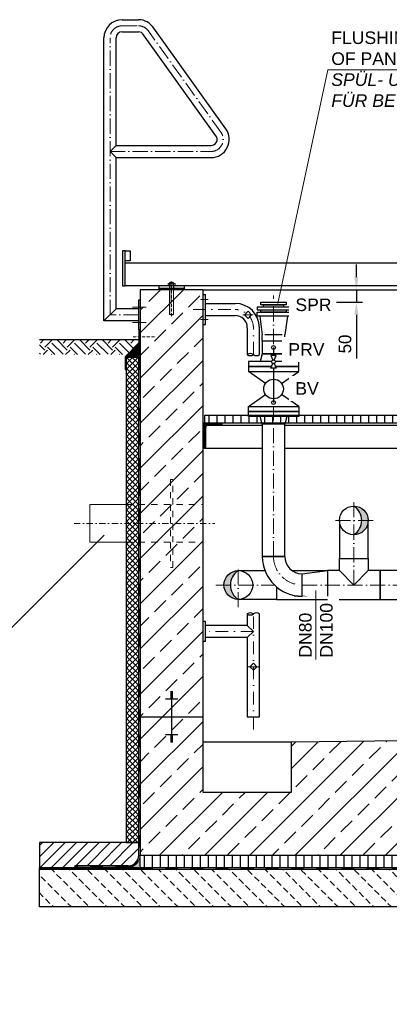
# Model space of a CAD drawing. Header units: millimetres. Extents: x 3814 to 923545, y -36595 to -4911.
# Tile 34 of 54: x 27671 to 29140, y -33844 to -29926. Entities that reach past the tile are written whole.
import ezdxf

# ---------------------------------------------------------------- set-up
doc = ezdxf.new("R2010")
doc.units = ezdxf.units.MM
for name, pattern in [('ACAD_ISO10W100', [18, 12, -3, 0, -3]), ('JIS_02_1.0', [2, 1, -1]), ('STRICHPUNKT2', [0.5, 0.25, -0.125, 0, -0.125]), ('VERDECKT2', [0.1875, 0.125, -0.0625])]:
    doc.linetypes.add(name, pattern=pattern)
for name, color, linetype, lineweight in [('Bemaßung', 7, 'Continuous', 9), ('Beschriftung', 7, 'Continuous', 9), ('P------T2', 7, 'Continuous', 18), ('P-DABDICHTUNG', 7, 'Continuous', 18), ('P-ES-MD', 1, 'VERDECKT2', 18), ('P-SSLEIX', 7, 'STRICHPUNKT2', 18)]:
    doc.layers.add(name, color=color, linetype=linetype, lineweight=lineweight)
doc.layers.add('P-MU050ENTL', color=7, linetype='Continuous')
doc.styles.add('LBB3.5M1000', font='isocp.shx', dxfattribs={"height": 3.5})
doc.dimstyles.new('DIN', dxfattribs={"dimtxt": 2.5, "dimasz": 2.5, "dimexe": 1.25, "dimexo": 0.625, "dimtad": 1, "dimtih": 1, "dimdec": 4, "dimdsep": 46, "dimlunit": 6, "dimtxsty": 'Standard', "dimcen": 2.5, "dimadec": 0, "dimazin": 0, "dimtfac": 1, "dimtdec": 4, "dimtmove": 0, "dimatfit": 3, "dimfxl": 0, "dimtvp": 1, "dimtolj": 1, "dimtzin": 0, "dimarcsym": 0})

# ---------------------------------------------------------------- blocks, each defined once
blk = doc.blocks.new('*D57')
at = {"layer": 'Bemaßung', "color": 0, "lineweight": -2, "transparency": 16777216}
for p, q in [((29009.4, -30950.6), (29009.4, -30900.6)), ((28930.1, -31000.6), (29034.4, -31000.6)), ((29009.4, -31000.6), (29009.4, -31050.6)), ((28930.1, -31050.6), (29034.4, -31050.6)), ((29009.4, -31100.6), (29009.4, -31274.2))]:
    blk.add_line(p, q, dxfattribs=at)
at = {"layer": 'Bemaßung', "color": 0, "transparency": 16777216}
for points in [[(29001.1, -30950.6), (29017.7, -30950.6), (29009.4, -31000.6)], [(29001.1, -31100.6), (29017.7, -31100.6), (29009.4, -31050.6)]]:
    blk.add_solid(points, dxfattribs=at)
at = {"layer": 'DEFPOINTS', "color": 0, "transparency": 16777216}
for p in [(28730.1, -31000.6), (29009.4, -31000.6), (28730.1, -31050.6)]:
    blk.add_point(p, dxfattribs=at)
at = {"layer": 'Bemaßung', "color": 0, "transparency": 16777216, "insert": (28964.4, -31216.7), "char_height": 50, "attachment_point": 5, "rotation": 90}
blk.add_mtext('\\A1;50', dxfattribs=at)

msp = doc.modelspace()

# ---------------------------------------------------------------- hatches: boundary and pattern name
at = {"lineweight": 0}
h = msp.add_hatch(dxfattribs=at)
h.set_pattern_fill('ANSI33', color=256, scale=20)
h.set_pattern_definition([(45, (-10699.8, -32125.63), (-89.80256, 89.80256), []), (45, (-10609.99, -32125.63), (-89.80256, 89.80256), [63.5, -31.75])])
h.paths.add_polyline_path([(28150.06221, -31855.63298), (28400.06221, -31855.63298), (28400.06221, -31000.63298), (28150.06221, -31000.63298)])
h.paths.add_polyline_path([(31300.06221, -32039.13298), (31550.06221, -32039.13298), (31550.06221, -31000.63298), (31300.06221, -31000.63298)])
h.paths.add_polyline_path([(31550.06221, -32039.13298), (31300.06221, -32039.13298), (31300.06221, -32770.63298), (28750.06221, -32800.63298), (28750.06221, -33000.63298), (28400.06221, -33000.63298), (28400.06221, -31855.63298), (28150.06221, -31855.63298), (28150.06221, -33250.63298), (31550.06221, -33250.63298)])
h = msp.add_hatch()
h.set_pattern_fill('EARTH', color=256, scale=10, angle=45)
h.set_pattern_definition([(45, (27950.06, -31229.77), (7e-15, 89.803), [63.5, -63.5]), (45, (27933.224, -31212.93), (7e-15, 89.803), [63.5, -63.5]), (45, (27916.386, -31196.095), (7e-15, 89.803), [63.5, -63.5]), (135, (27916.386, -31184.87), (-89.803, 7e-15), [63.5, -63.5]), (135, (27933.224, -31168.03), (-89.803, 7e-15), [63.5, -63.5]), (135, (27950.06, -31151.194), (-89.803, 7e-15), [63.5, -63.5])])
h.paths.add_polyline_path([(28098.69487, -31258.90864), (28145.21726, -31212.38624), (28145.21726, -31200.63298), (27750.06221, -31200.63298), (27750.06221, -31258.90864)])
at = {"lineweight": 5}
h = msp.add_hatch(dxfattribs=at)
h.set_pattern_fill('ANSI36', color=256, angle=90)
h.set_pattern_definition([(135, (28122.0622, -31242.444), (-6.17393, 1.6838), [7.9375, -1.5875, 0, -1.5875])])
h.paths.add_polyline_path([(28150.06221, -31214.44391), (28094.06221, -31270.44391), (28144.06221, -31270.44391), (28150.06221, -31270.44391)])
h = msp.add_hatch(dxfattribs=at)
h.set_pattern_fill('ANSI37', color=256, scale=5)
h.set_pattern_definition([(45, (28119.062, -31517.883), (-11.22532, 11.22532), []), (135, (28119.062, -31517.883), (-11.22532, -11.22532), [])])
h.paths.add_polyline_path([(28144.06221, -31270.44391), (28094.06221, -31270.44391), (28094.06221, -33200.63298), (28144.06221, -33200.63298)])
at = {"lineweight": 9}
h = msp.add_hatch(dxfattribs=at)
h.set_pattern_fill('ANSI31', color=256)
h.set_pattern_definition([(45, (-96385.3073, 6819.1448), (-2.24506403, 2.24506403), [])])
edge = h.paths.add_edge_path()
edge.add_line((28400.06221, -31630.63298), (28400.06221, -31530.63298))
edge.add_line((28400.06221, -31530.63298), (28475.06221, -31530.63298))
edge.add_line((28475.06221, -31530.63298), (28475.06221, -31535.63298))
edge.add_arc((28470.06221, -31535.63298), 5, -90, 0, ccw=False)
edge.add_line((28470.06221, -31540.63298), (28420.06221, -31540.63298))
edge.add_arc((28420.06221, -31550.63298), 10, 90, 180)
edge.add_line((28410.06221, -31550.63298), (28410.06221, -31625.63298))
edge.add_arc((28405.06221, -31625.63298), 5, -90, 0, ccw=False)
edge.add_line((28405.06221, -31630.63298), (28400.06221, -31630.63298))
h = msp.add_hatch()
h.set_pattern_fill('ANSI31', color=256, scale=10, angle=45)
h.set_pattern_definition([(90, (-96385.307, 6819.145), (-31.75, 5e-15), [])])
h.paths.add_polyline_path([(28575.91221, -31530.63298), (28575.91221, -31500.63298), (28405.06221, -31500.63298), (28405.06221, -31530.63298)])
h.paths.add_polyline_path([(28575.91221, -31500.63298), (28575.91221, -31530.63298), (31295.06221, -31530.63298), (31295.06221, -31500.63298)])
h = msp.add_hatch(color=256)
h.dxf.hatch_style = 1
h.paths.add_polyline_path([(28999.06221, -31975.78298, 0.4142135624), (29056.21221, -31918.63298), (29030.69793, -31918.63298, -0.2583101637)])
h.paths.add_polyline_path([(29030.69793, -31918.63298), (29056.21221, -31918.63298, 0.4142135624), (28999.06221, -31861.48298, -0.2583101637)])
h = msp.add_hatch(color=256)
h.dxf.hatch_style = 1
h.paths.add_polyline_path([(28540.06221, -32118.48298, 0.4142135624), (28482.91221, -32175.63298), (28508.4265, -32175.63298, -0.2583101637)])
h.paths.add_polyline_path([(28508.4265, -32175.63298), (28482.91221, -32175.63298, 0.4142135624), (28540.06221, -32232.78298, -0.2583101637)])
h = msp.add_hatch()
h.set_pattern_fill('ANSI31', color=256, scale=10)
h.set_pattern_definition([(45, (31753.062, -33250.633), (-22.45064, 22.45064), [])])
edge = h.paths.add_edge_path()
edge.add_line((27889.68709, -33292.98896), (27889.68709, -33300.63298))
edge.add_line((27889.68709, -33300.63298), (27750.06221, -33300.63298))
edge.add_line((27750.06221, -33300.63298), (27750.06221, -33200.63298))
edge.add_line((27750.06221, -33200.63298), (28144.06221, -33200.63298))
edge.add_line((28144.06221, -33200.63298), (28144.06221, -33250.63298))
edge.add_arc((28101.70624, -33250.63298), 42.35598, 270, 360, ccw=False)
edge.add_line((28101.70624, -33292.98896), (27889.68709, -33292.98896))
at = {"lineweight": 0}
h = msp.add_hatch(dxfattribs=at)
h.set_pattern_fill('AR-CONC', color=256, scale=0.48356)
h.set_pattern_definition([(50, (31632.2344, -33275.633), (3.4683817, -0.303444), [0.36267, -3.989368]), (355, (31632.2344, -33275.633), (-0.6709456, 3.6372986), [0.290136, -3.1914945]), (100.45144, (31632.5234, -33275.6583), (2.797436, 3.3338545), [0.308222, -3.3904412]), (46.1842, (31632.2344, -33274.666), (5.16075, -0.8003847), [0.544005, -5.984052]), (96.63564, (31632.6645, -33274.7326), (4.519649, 4.710446), [0.462333, -5.085665]), (351.18416, (31632.2344, -33274.666), (4.519649, 4.710446), [0.435204, -4.787242]), (21, (31632.718, -33274.9076), (2.8864024, -1.946903), [0.36267, -3.989368]), (326, (31632.718, -33274.9076), (1.176575, 3.506534), [0.290136, -3.1914945]), (71.45144, (31632.9585, -33275.07), (4.0629775, 1.559631), [0.308222, -3.3904412]), (37.5, (31632.2344, -33275.633), (0.05880017, 1.6097408), [0, -3.1528098, 0, -3.2398505, 0, -3.2035835]), (7.5, (31632.2344, -33275.633), (1.2720985, 1.9072164), [0, -1.8471984, 0, -3.0802758, 0, -1.2209884]), (327.5, (31631.156, -33275.633), (2.5813506, -0.1090663), [0, -1.2088994, 0, -3.7717663, 0, -5.0048437]), (317.5, (31630.6725, -33275.633), (2.8200537, 0.4840674), [0, -1.5715693, 0, -2.5048397, 0, -3.5541644])])
edge = h.paths.add_edge_path()
edge.add_line((28075.76315, -33300.63298), (28101.70624, -33298.98896))
edge.add_arc((28101.70624, -33250.63298), 48.35598, 270, 360)
edge.add_line((28150.06221, -33250.63298), (28150.06221, -33300.63298))
edge.add_line((28150.06221, -33300.63298), (28075.76315, -33300.63298))
h = msp.add_hatch()
h.set_pattern_fill('ANSI31', color=256, scale=10, angle=45)
h.set_pattern_definition([(90, (29850.062, -33275.633), (-31.75, 5e-15), [])])
h.paths.add_polyline_path([(28150.06221, -33250.63298), (31550.06221, -33250.63298), (31550.06221, -33300.63298), (28150.06221, -33300.63298)])
h = msp.add_hatch(dxfattribs=at)
h.set_pattern_fill('BETON_UNBEWEHRT', color=256, scale=200, angle=90, pattern_type=2)
h.set_pattern_definition([(135, (22762.19, -33221.28), (-35.35534, -35.35534), [25, -12.5])])
h.paths.add_polyline_path([(27750.06221, -33306.63298), (31950.06221, -33306.63298), (31950.06221, -33456.63298), (27750.06221, -33456.63298)])
at = {"layer": 'P-DABDICHTUNG'}
h = msp.add_hatch(dxfattribs=at)
h.set_pattern_fill('PLAST', scale=6, angle=90, style=0)
h.set_pattern_definition([(90, (16923.9768, -34600.2004), (-1.5, 9e-17), []), (90, (16923.7893, -34600.2004), (-1.5, 9e-17), []), (90, (16923.6018, -34600.2004), (-1.5, 9e-17), [])])
h.paths.add_polyline_path([(27889.68709, -33300.63298), (27889.68709, -33298.98896), (27949.1942, -33298.98896), (27949.1942, -33300.63298)])

# ---------------------------------------------------------------- linework, layer by layer
for p, q in [((28078.36221, -29926.32592), (28143.0808, -29926.32592)), ((28490.67423, -30360.16218), (28204.65625, -29960.59914)), ((28005.91221, -31124.78298), (28005.91221, -29998.77592)), ((28054.21221, -30426.48298), (28054.21221, -29998.77592)), ((28078.36221, -29974.62592), (28143.0808, -29974.62592)), ((28451.40257, -30388.28026), (28163.60595, -29986.05033)), ((28054.21221, -30426.48298), (28030.06221, -30450.63298)), ((28054.21221, -30426.48298), (28431.76221, -30426.48298)), ((28030.06221, -30450.63298), (28054.21221, -30474.78298)), ((28054.21221, -30474.78298), (28431.76221, -30474.78298)), ((28054.21221, -31076.48298), (28054.21221, -30474.78298)), ((32015.59604, -30895.63298), (28090.06221, -30895.63298)), ((32015.59604, -30985.63298), (28090.06221, -30985.63298)), ((28225.06221, -30995.63298), (28225.06221, -30985.63298)), ((28325.06221, -30985.63298), (28325.06221, -30995.63298)), ((28225.06221, -30995.63298), (28220.06221, -31000.63298)), ((28325.06221, -30995.63298), (28225.06221, -30995.63298)), ((28325.06221, -30995.63298), (28330.06221, -31000.63298)), ((28400.06221, -31000.63298), (31300.06221, -31000.63298)), ((28400.06221, -31019.41287), (28410.06221, -31019.41287)), ((28410.06221, -31139.41287), (28410.06221, -31019.41287)), ((28410.06221, -31055.26287), (28527.61221, -31055.26287)), ((28054.21221, -31076.48298), (28005.91221, -31124.78298)), ((28144.06221, -31076.48298), (28054.21221, -31076.48298)), ((28410.06221, -31103.56287), (28527.61221, -31103.56287)), ((28564.7021, -31100.63298), (28578.8421, -31086.49298)), ((28578.8421, -31114.77298), (28564.7021, -31100.63298)), ((28592.9821, -31100.63298), (28578.8421, -31086.49298)), ((28578.8421, -31114.77298), (28592.9821, -31100.63298)), ((28144.06221, -31124.78298), (28005.91221, -31124.78298)), ((28400.06221, -31139.41287), (28410.06221, -31139.41287)), ((28575.91221, -31151.86287), (28575.91221, -31258.56096)), ((28624.21221, -31258.56096), (28624.21221, -31151.86287)), ((28145.21726, -31200.63298), (27750.06221, -31200.63298)), ((28094.06221, -31270.44391), (28150.06221, -31214.44391)), ((28144.06221, -33250.63298), (28144.06221, -31270.44391)), ((28144.06221, -31270.44391), (28150.06221, -31270.44391)), ((28635.61221, -31540.63298), (28470.06221, -31540.63298)), ((30292.06221, -31540.63298), (28724.51221, -31540.63298)), ((28405.06221, -31630.63298), (28635.61221, -31630.63298)), ((28724.51221, -31630.63298), (30292.06221, -31630.63298)), ((28575.91221, -32290.54023), (28575.91221, -32336.48298)), ((28624.21221, -32700.63298), (28624.21221, -32290.54023)), ((28410.06221, -32320.63298), (28400.06221, -32320.63298)), ((28410.06221, -32400.63298), (28410.06221, -32320.63298)), ((28575.91221, -32336.48298), (28410.06221, -32336.48298)), ((28575.91221, -32336.48298), (28600.06221, -32360.63298)), ((28575.91221, -32384.78298), (28410.06221, -32384.78298)), ((28600.06221, -32360.63298), (28575.91221, -32384.78298)), ((28575.91221, -32384.78298), (28575.91221, -32700.63298)), ((28410.06221, -32400.63298), (28400.06221, -32400.63298)), ((28585.92221, -32500.63298), (28600.06221, -32486.49298)), ((28600.06221, -32514.77298), (28585.92221, -32500.63298)), ((28614.20221, -32500.63298), (28600.06221, -32486.49298)), ((28600.06221, -32514.77298), (28614.20221, -32500.63298)), ((28300.06221, -32629.13894), (28250.06221, -32629.13894)), ((28280.06221, -32600.9797), (28270.06221, -32600.9797)), ((28280.06221, -32604.49961), (28270.06221, -32604.49961)), ((28280.06221, -32608.01951), (28270.06221, -32608.01951)), ((28280.06221, -32611.53942), (28270.06221, -32611.53942)), ((28280.06221, -32615.05932), (28270.06221, -32615.05932)), ((28280.06221, -32618.57923), (28270.06221, -32618.57923)), ((28280.06221, -32622.09913), (28270.06221, -32622.09913)), ((28280.06221, -32625.61904), (28270.06221, -32625.61904)), ((28275.06221, -32600.63298), (28275.06221, -32700.63298)), ((28150.06221, -32700.63298), (28400.06221, -32700.63298)), ((28275.06221, -32700.63298), (28275.06221, -32800.63298)), ((28575.91221, -32700.63298), (28624.21221, -32700.63298)), ((28300.06221, -32772.12702), (28250.06221, -32772.12702)), ((28280.06221, -32775.64693), (28270.06221, -32775.64693)), ((28280.06221, -32779.16683), (28270.06221, -32779.16683)), ((28280.06221, -32782.68674), (28270.06221, -32782.68674)), ((28280.06221, -32786.20664), (28270.06221, -32786.20664)), ((28280.06221, -32789.72655), (28270.06221, -32789.72655)), ((28280.06221, -32793.24645), (28270.06221, -32793.24645)), ((28280.06221, -32796.76636), (28270.06221, -32796.76636)), ((28280.06221, -32800.28626), (28270.06221, -32800.28626)), ((28750.06221, -32800.63298), (28400.06221, -32800.63298)), ((28144.06221, -33200.63298), (27750.06221, -33200.63298)), ((27750.06221, -33200.63298), (27750.06221, -33300.63298)), ((28144.06221, -33250.63298), (28144.06221, -33200.63298)), ((27889.68709, -33292.98896), (27889.68709, -33300.63298)), ((28101.70624, -33292.98896), (27889.68709, -33292.98896)), ((28101.70624, -33298.98896), (27889.68709, -33298.98896)), ((28144.06221, -33300.63298), (27750.06221, -33300.63298)), ((27750.06221, -33306.63298), (27750.06221, -33300.63298)), ((28144.06221, -33300.63298), (27750.06221, -33300.63298)), ((27750.06221, -33300.63298), (28150.06221, -33300.63298))]:
    msp.add_line(p, q)
at = {"linetype": 'ACAD_ISO10W100', "lineweight": 18, "ltscale": 5}
for p, q in [((28078.36221, -29950.63298), (28143.17818, -29950.63298)), ((28030.06221, -31100.63298), (28030.06221, -29998.93298)), ((28471.03922, -30374.22236), (28184.22848, -29973.4818)), ((28030.06221, -30450.63298), (28431.76221, -30450.63298)), ((28680.06221, -31216.88209), (28680.06221, -31024.23719)), ((28144.06221, -31100.63298), (28030.06221, -31100.63298)), ((28174.32667, -31070.63298), (28119.79776, -31070.63298)), ((28174.32667, -31130.63298), (28119.79776, -31130.63298)), ((28680.06221, -32061.63298), (28680.06221, -31469.92664)), ((28999.06221, -32175.63298), (28999.06221, -31841.48298)), ((29076.21221, -31918.63298), (28921.91221, -31918.63298)), ((28540.06221, -32264.30889), (28540.06221, -32086.95707)), ((28451.3863, -32175.63298), (28684.01494, -32175.63298)), ((28794.06221, -32175.63298), (30409.71221, -32175.63298))]:
    msp.add_line(p, q, dxfattribs=at)
at = {"linetype": 'Continuous', "lineweight": 9}
for p, q in [((28260.06221, -30985.63298), (28260.06221, -30982.63298)), ((28260.06221, -30982.63298), (28290.06221, -30982.63298)), ((28261.66221, -30981.63298), (28261.66221, -30975.63298)), ((28265.12641, -30974.63298), (28284.99801, -30974.63298)), ((28267.06221, -30972.13298), (28283.06221, -30972.13298)), ((28267.06221, -30972.13298), (28267.06221, -30974.63298)), ((28268.28721, -30971.69788), (28268.28721, -30974.63298)), ((28268.59041, -30981.63298), (28268.59041, -30975.63298)), ((28281.53401, -30981.63298), (28281.53401, -30975.63298)), ((28281.83721, -30971.69788), (28281.83721, -30974.63298)), ((28283.06221, -30972.13298), (28283.06221, -30974.63298)), ((28288.46221, -30981.63298), (28288.46221, -30975.63298)), ((28290.06221, -30985.63298), (28290.06221, -30982.63298))]:
    msp.add_line(p, q, dxfattribs=at)
at = {"linetype": 'JIS_02_1.0', "lineweight": 5, "ltscale": 2}
for p, q in [((28266.56221, -31000.63298), (28266.56221, -30982.63298)), ((28267.06221, -31099.13298), (28267.06221, -30972.13298)), ((28268.28721, -31099.56805), (28268.28721, -30974.63298)), ((28281.83721, -31099.56805), (28281.83721, -30974.63298)), ((28283.06221, -31099.13298), (28283.06221, -30972.13298)), ((28283.56221, -31000.63298), (28283.56221, -30982.63298)), ((28267.06221, -31099.13298), (28283.06221, -31099.13298))]:
    msp.add_line(p, q, dxfattribs=at)
at = {"linetype": 'ACAD_ISO10W100', "lineweight": 5}
for p, q in [((28275.06221, -31105.63298), (28275.06221, -30967.57198)), ((28121.97417, -31188.21467), (28209.48524, -31188.21467))]:
    msp.add_line(p, q, dxfattribs=at)
at = {"linetype": 'JIS_02_1.0', "lineweight": 25, "ltscale": 50}
for p, q in [((28147.06221, -31270.44391), (28147.06221, -33253.63298)), ((28101.70624, -33295.98896), (27889.68709, -33295.98896)), ((27750.06221, -33303.63298), (31950.06221, -33303.63298))]:
    msp.add_line(p, q, dxfattribs=at)
at = {"linetype": 'JIS_02_1.0', "lineweight": 18, "ltscale": 25}
for p, q in [((28094.06221, -31855.63298), (28400.06221, -31855.63298)), ((28094.06221, -32005.63298), (28400.06221, -32005.63298))]:
    msp.add_line(p, q, dxfattribs=at)
for points in [[(28080.06221, -30985.63298), (28090.06221, -30985.63298), (28090.06221, -30845.63298), (28080.06221, -30845.63298)], [(28090.06221, -30845.63298), (28110.06221, -30845.63298), (28110.06221, -30885.63298), (28090.06221, -30885.63298)], [(28150.06221, -31040.63298), (28150.06221, -31160.63298), (28144.06221, -31160.63298), (28144.06221, -31040.63298)], [(28092.10478, -31318.32715), (28092.10478, -31268.32715), (28147.21726, -31213.21467), (28147.21726, -31163.21467), (28145.21726, -31163.21467), (28145.21726, -31212.38624), (28090.10478, -31267.49872), (28090.10478, -31318.32715)], [(28144.06221, -31270.44391), (28094.06221, -31270.44391), (28094.06221, -33200.63298), (28144.06221, -33200.63298)], [(28794.06221, -32131.18298), (28894.06221, -32118.48298), (28894.06221, -32232.78298), (28794.06221, -32220.08298)], [(28150.06221, -33250.63298), (31550.06221, -33250.63298), (31550.06221, -33300.63298), (28150.06221, -33300.63298)], [(27750.06221, -33306.63298), (31950.06221, -33306.63298), (31950.06221, -33456.63298), (27750.06221, -33456.63298)]]:
    msp.add_lwpolyline(points, close=True)
for points in [[(31550.06221, -32039.13298), (31550.06221, -31000.63298), (31300.06221, -31000.63298), (31300.06221, -32770.63298), (28750.06221, -32800.63298), (28750.06221, -33000.63298), (28400.06221, -33000.63298), (28400.06221, -32800.63298), (28400.06221, -31000.63298), (28150.06221, -31000.63298), (28150.06221, -31855.63298)], [(28575.91221, -31500.63298), (28405.06221, -31500.63298), (28405.06221, -31530.63298), (28575.91221, -31530.63298)], [(28575.91221, -31530.63298), (31295.06221, -31530.63298), (31295.06221, -31500.63298), (28575.91221, -31500.63298)], [(28150.06221, -31855.63298), (28150.06221, -33250.63298), (29000.06221, -33250.63298), (29000.06221, -33250.63298), (31550.06221, -33250.63298), (31550.06221, -32039.13298)]]:
    msp.add_lwpolyline(points)
msp.add_lwpolyline([(28400.06221, -31630.63298), (28400.06221, -31530.63298), (28475.06221, -31530.63298), (28475.06221, -31535.63298, -0.4142135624), (28470.06221, -31540.63298), (28420.06221, -31540.63298, 0.4142135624), (28410.06221, -31550.63298), (28410.06221, -31625.63298, -0.4142135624), (28405.06221, -31630.63298)], format="xyb", close=True)
msp.add_lwpolyline([(28270.06221, -32105.63298), (28280.06221, -32105.63298), (28280.06221, -31755.63298), (28270.06221, -31755.63298)], close=True, dxfattribs=at)
for centre, radius, start, end in [((28078.36221, -29998.77592), 72.45, 90, 180), ((28143.0808, -29998.77592), 72.45, 31.79891282, 90), ((28078.36221, -29998.77592), 24.15, 90, 180), ((28143.0808, -29998.77592), 24.15, 31.79891282, 90), ((28431.76221, -30402.33298), 72.45, 270, 35.59610741), ((28431.76221, -30402.33298), 24.15, 270, 35.58382393), ((28527.61221, -31151.86287), 96.6, 0, 90), ((28527.61221, -31151.86287), 48.3, 0, 90), ((28587.98721, -31273.42136), 19.14777, 50.90399245, 129.09600755), ((28587.98721, -31243.70056), 19.14777, 230.90399245, 309.09600755), ((28612.13721, -31243.70056), 19.14777, 230.90399245, 309.09600755), ((28587.98721, -32305.40063), 19.14777, 50.90399245, 129.09600755), ((28587.98721, -32275.67983), 19.14777, 230.90399245, 309.09600755), ((28612.13721, -32305.40063), 19.14777, 50.90399245, 129.09600755), ((28101.70624, -33250.63298), 42.35598, 270, 0)]:
    msp.add_arc(centre, radius, start, end)
at = {"linetype": 'ACAD_ISO10W100', "lineweight": 18, "ltscale": 5}
for centre, radius, start, end in [((28078.36221, -29998.93298), 48.3, 90, 180), ((28143.17818, -29998.93298), 48.3, 31.79891282, 90), ((28431.76221, -30402.33298), 48.3, 270, 35.59136635), ((28794.06221, -32061.63298), 114, 180, 270)]:
    msp.add_arc(centre, radius, start, end, dxfattribs=at)
at = {"linetype": 'Continuous', "lineweight": 9}
for centre, radius, start, end in [((28265.12631, -30981.13298), 6.49999, 57.79575833, 122.20424167), ((28265.12631, -30976.13299), 6.49999, 237.79575833, 302.20424167), ((28275.06221, -30992.71632), 22.08333, 68.76068889, 111.23931111), ((28275.06221, -30996.07508), 21.4421, 72.43264167, 107.56735833), ((28275.06221, -30961.19089), 21.4421, 252.43264167, 287.56735833), ((28284.99811, -30981.13298), 6.49999, 57.79575833, 122.20424167), ((28284.99811, -30976.13299), 6.49999, 237.79575833, 302.20424167)]:
    msp.add_arc(centre, radius, start, end, dxfattribs=at)
at = {"linetype": 'JIS_02_1.0', "lineweight": 5, "ltscale": 2}
msp.add_arc((28275.06221, -31078.54965), 22.08333, 248.76068889, 291.23931111, dxfattribs=at)
at = {"linetype": 'JIS_02_1.0', "lineweight": 25, "ltscale": 50}
msp.add_arc((28101.70624, -33250.63298), 45.35598, 270, 0, dxfattribs=at)
at = {"layer": 'Beschriftung'}
msp.add_line((27487.59763, -32496.24089), (28006.82322, -31977.0153), dxfattribs=at)
at = {"layer": 'P------T2', "color": 7}
msp.add_line((28895.69783, -30125.27867), (29927.14125, -30125.27867), dxfattribs=at)
at = {"layer": 'P-DABDICHTUNG', "color": 7}
for p, q in [((27949.1942, -33298.98896), (27949.1942, -33300.63298)), ((28101.70624, -33298.98896), (28075.76315, -33300.63298))]:
    msp.add_line(p, q, dxfattribs=at)
msp.add_lwpolyline([(28150.06221, -33226.45499), (28150.06221, -33250.63298, -0.4142135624), (28101.70624, -33298.98896)], format="xyb", dxfattribs=at)
at = {"layer": 'P-ES-MD', "color": 7, "linetype": 'Continuous', "ltscale": 300}
for p, q in [((27950.06221, -31855.63298), (27950.06221, -32005.63298)), ((28094.06221, -31855.63298), (27950.06221, -31855.63298)), ((28094.06221, -32005.63298), (27950.06221, -32005.63298))]:
    msp.add_line(p, q, dxfattribs=at)
at = {"layer": 'P-ES-MD', "color": 7, "linetype": 'STRICHPUNKT2', "ltscale": 100}
msp.add_line((27886.96289, -31930.63298), (28446.83733, -31930.63298), dxfattribs=at)
at = {"layer": 'P-MU050ENTL', "linetype": 'Continuous', "ltscale": 10}
for p, q in [((28735.06221, -31105.63298), (28625.06221, -31105.63298)), ((28625.06221, -31105.63298), (28635.61221, -31180.63298)), ((28735.06221, -31105.63298), (28724.51221, -31180.63298)), ((28635.61221, -31205.63298), (28635.61221, -31180.63298)), ((28714.51221, -31180.63298), (28645.61221, -31180.63298)), ((28724.51221, -31205.63298), (28724.51221, -31180.63298)), ((28635.61221, -31255.63298), (28627.56221, -31285.63298)), ((28724.51221, -31255.63298), (28635.61221, -31255.63298)), ((28680.06221, -31230.63298), (28680.06221, -31262.30061)), ((28732.56221, -31285.63298), (28724.51221, -31255.63298)), ((28648.07397, -31373.24121), (28580.06221, -31325.63298)), ((28680.06221, -31312.30061), (28680.06221, -31449.60923)), ((28712.05046, -31373.24121), (28780.06221, -31325.63298)), ((28580.06221, -31465.63298), (28648.07397, -31418.02475)), ((28780.06221, -31465.63298), (28712.05046, -31418.02475)), ((28635.61221, -31535.63298), (28627.56221, -31505.63298)), ((28724.51221, -31535.63298), (28635.61221, -31535.63298)), ((28732.56221, -31505.63298), (28724.51221, -31535.63298)), ((28724.51221, -32061.63298), (28635.61221, -32061.63298)), ((28941.91221, -32118.48298), (28941.91221, -32070.63298)), ((29056.21221, -32070.63298), (29056.21221, -32118.48298)), ((28753.99627, -32118.48298), (28894.06221, -32118.48298)), ((28999.06221, -32175.63298), (28941.91221, -32118.48298)), ((29056.21221, -32118.48298), (28999.06221, -32175.63298))]:
    msp.add_line(p, q, dxfattribs=at)
for points in [[(28730.06221, -31060.63298), (28630.06221, -31060.63298), (28630.06221, -31050.63298), (28730.06221, -31050.63298)], [(28720.06221, -31070.63298), (28640.06221, -31070.63298), (28640.06221, -31060.63298), (28720.06221, -31060.63298)], [(28745.06221, -31070.63298), (28615.06221, -31070.63298), (28615.06221, -31080.63298), (28745.06221, -31080.63298)], [(28745.06221, -31105.63298), (28615.06221, -31105.63298), (28615.06221, -31090.63298), (28745.06221, -31090.63298)], [(28730.06221, -31090.63298), (28630.06221, -31090.63298), (28630.06221, -31080.63298), (28730.06221, -31080.63298)], [(28635.61221, -31255.63298), (28724.51221, -31255.63298), (28724.51221, -31205.63298), (28635.61221, -31205.63298)], [(28780.06221, -31485.63298), (28580.06221, -31485.63298), (28580.06221, -31465.63298), (28780.06221, -31465.63298)], [(28780.06221, -31505.63298), (28580.06221, -31505.63298), (28580.06221, -31485.63298), (28780.06221, -31485.63298)], [(28724.51221, -31535.63298), (28635.61221, -31535.63298), (28635.61221, -32061.63298), (28724.51221, -32061.63298)], [(30393.06221, -32118.48298), (29104.06221, -32118.48298), (29104.06221, -32232.78298), (30393.06221, -32232.78298)]]:
    msp.add_lwpolyline(points, close=True, dxfattribs=at)
for points in [[(28672.74996, -31285.63298), (28580.06221, -31285.63298), (28580.06221, -31305.63298), (28672.72926, -31305.63298)], [(28682.84764, -31280.33703), (28690.06221, -31262.30061), (28670.06221, -31262.30061), (28677.27678, -31280.33703)], [(28682.84764, -31294.26418), (28690.06221, -31312.30061), (28670.06221, -31312.30061), (28677.27678, -31294.26418)], [(28687.39516, -31305.63298), (28780.06221, -31305.63298), (28780.06221, -31285.63298), (28687.37447, -31285.63298)], [(28672.72926, -31305.63298), (28580.06221, -31305.63298), (28580.06221, -31325.63298), (28780.06221, -31325.63298), (28780.06221, -31305.63298), (28687.39516, -31305.63298)], [(28941.91221, -31918.63298), (28941.91221, -32070.63298), (29056.21221, -32070.63298), (29056.21221, -31918.63298)], [(28540.06221, -32118.48298), (28646.16198, -32118.48298)], [(28941.91221, -32118.48298), (28894.06221, -32118.48298), (28894.06221, -32232.78298), (29104.06221, -32232.78298), (29104.06221, -32118.48298), (29056.21221, -32118.48298)], [(28692.06221, -32182.88645), (28692.06221, -32232.78298), (28540.06221, -32232.78298)]]:
    msp.add_lwpolyline(points, dxfattribs=at)
for centre, radius in [((28680.06221, -31230.63298), 7.5), ((28680.06221, -31287.30061), 7.5), ((28680.06221, -31395.63298), 39.04663), ((28680.06221, -31449.60923), 7.5), ((28999.06221, -31918.63298), 57.15), ((28540.06221, -32175.63298), 57.15)]:
    msp.add_circle(centre, radius, dxfattribs=at)
for centre, radius, start, end in [((28963.25927, -31918.63298), 67.43866, 302.06604367, 57.93395633), ((28794.06221, -32061.63298), 69.55, 180, 270), ((28575.86516, -32175.63298), 67.43866, 122.06604367, 237.93395633)]:
    msp.add_arc(centre, radius, start, end, dxfattribs=at)
at = {"layer": 'P-SSLEIX', "linetype": 'STRICHPUNKT2', "ltscale": 200}
for p, q in [((28390.06221, -31039.41287), (28420.06221, -31039.41287)), ((28360.06221, -31079.41287), (28527.61221, -31079.41287)), ((28599.74634, -31100.63298), (28557.93786, -31100.63298)), ((28390.06221, -31119.41287), (28420.06221, -31119.41287)), ((28600.06221, -31258.56096), (28600.06221, -31151.86287)), ((28600.06221, -32750.63298), (28600.06221, -32290.54023)), ((28600.06221, -32360.63298), (28408.16152, -32360.63298)), ((28620.96646, -32500.63298), (28579.15797, -32500.63298))]:
    msp.add_line(p, q, dxfattribs=at)
msp.add_arc((28527.61221, -31151.86287), 72.45, 0, 90, dxfattribs=at)

# ---------------------------------------------------------------- texts
at = {"layer": 'Beschriftung', "char_height": 50, "attachment_point": 1, "style": 'LBB3.5M1000'}
for s, insert, width in [('{\\fArial|b0|i0|c0|p34;FLUSHING AND TEST POINT\\POF PANTOGRAPH\\P\\fArial|b0|i1|c0|p34;SPÜL- UND TESTANSCHLUSS\\PFÜR BETANKUNGSARM}', (28909.67817, -29973.13838), 1019.5004646), ('\\pi273.99;{\\fArial|b0|i0|c0|p34;REFUELING STREET\\P\\pi218.67;BETANKUNGSSTRASSE\\H1.0213x; }', (24104.17976, -33626.27795), 1235.8101064)]:
    msp.add_mtext(s, dxfattribs=dict(at, insert=insert, width=width))

# ---------------------------------------------------------------- next in the draw order: texts
at = {"layer": 'Beschriftung', "char_height": 50, "width": 1235.8101064, "attachment_point": 1, "style": 'LBB3.5M1000', "bg_fill": 2}
for s, insert in [('{\\fArial|b0|i0|c0|p34;SPR}', (28766.96719, -31035.63432)), ('{\\fArial|b0|i0|c0|p34;PRV}', (28739.1874, -31213.26219)), ('{\\fArial|b0|i0|c0|p34;BV}', (28766.96719, -31368.47931))]:
    msp.add_mtext(s, dxfattribs=dict(at, insert=insert))
at = {"layer": 'Beschriftung', "insert": (28781.54602, -32464.56358), "char_height": 50, "width": 219.2190619, "attachment_point": 1, "rotation": 90, "style": 'LBB3.5M1000', "bg_fill": 2}
msp.add_mtext('{\\fArial|b0|i0|c0|p34;DN80\\PDN100}', dxfattribs=at)

# ---------------------------------------------------------------- next in the draw order: linework, layer by layer
at = {"layer": 'P------T2', "color": 7}
for p, q in [((28895.69783, -30125.27867), (28696.60912, -31055.92263)), ((28848.07708, -32471.89196), (28848.07708, -32197.87426))]:
    msp.add_line(p, q, dxfattribs=at)
at = {"layer": 'P-MU050ENTL', "linetype": 'Continuous', "ltscale": 10}
msp.add_line((28692.06221, -32232.78298), (28894.06221, -32232.78298), dxfattribs=at)
msp.add_arc((28794.06221, -32061.63298), 158.45, 180, 270, dxfattribs=at)

# ---------------------------------------------------------------- next in the draw order: dimensions: what is measured, and where the dimension line sits
at = {"layer": 'Bemaßung', "color": 0}
dim = msp.add_linear_dim(base=(29009.41107, -31000.63298), p1=(28730.06221, -31050.63298), p2=(28730.06221, -31000.63298), angle=90, dimstyle='DIN', override={"dimscale": 20, "dimexo": 10, "dimgap": 1, "dimsah": 1}, dxfattribs=at)
dim.commit()
dim.dimension.update_dxf_attribs({"geometry": '*D57', "text_midpoint": (29009.41107, -31216.66789), "dimtype": 160})

doc.saveas('drawing.dxf')
